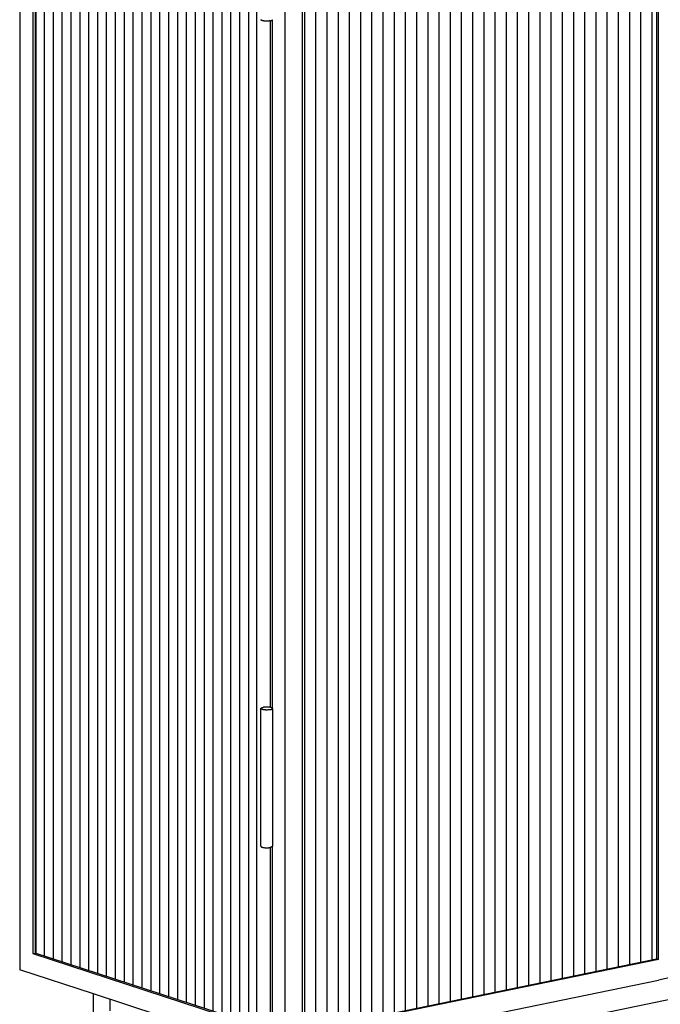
# Model space of a CAD drawing. Header units: millimetres. Extents: x 0 to 1864, y 561 to 4179.
# Tile 3 of 9: x 0 to 449, y 1114 to 1804. Entities that reach past the tile are written whole.
import ezdxf

# ---------------------------------------------------------------- set-up
doc = ezdxf.new("R2010")
doc.units = ezdxf.units.MM
doc.layers.add('Make2D$visible$Curves', color=7, linetype='Continuous', true_color=0x000000)
doc.layers.add('Make2D$visible$Glass', color=254, linetype='Continuous', true_color=0xbebebe)

msp = doc.modelspace()

# ---------------------------------------------------------------- linework, layer by layer
at = {"layer": 'Make2D$visible$Curves'}
for p, q in [((0, 2103.73), (0, 1137.8)), ((9.32, 2086.2), (9.32, 1149.25)), ((10.88, 2085.69), (10.88, 1149.57)), ((446.86, 2081.83), (446.86, 1145.55)), ((448.1, 1145.14), (448.1, 2082.09)), ((166.47, 1097.93), (166.47, 2034.88)), ((198.1, 2030.8), (198.1, 1093.85)), ((186.35, 1091.44), (186.35, 2028.39)), ((169.26, 1804), (169.26, 1804.01)), ((169.26, 1803.99), (169.26, 1804)), ((169.26, 1803.98), (169.26, 1803.99)), ((169.26, 1803.99), (169.26, 1803.99)), ((169.26, 1803.97), (169.26, 1803.98)), ((169.26, 1803.98), (169.26, 1803.98)), ((169.26, 1803.96), (169.26, 1803.97)), ((169.26, 1803.97), (169.26, 1803.97)), ((169.26, 1803.95), (169.26, 1803.96)), ((169.27, 1803.94), (169.26, 1803.95)), ((169.26, 1803.95), (169.26, 1803.95)), ((169.27, 1803.93), (169.27, 1803.94)), ((169.27, 1803.94), (169.27, 1803.94)), ((169.27, 1803.92), (169.27, 1803.93)), ((169.27, 1803.93), (169.27, 1803.93)), ((169.27, 1803.91), (169.27, 1803.92)), ((169.28, 1803.91), (169.27, 1803.91)), ((169.28, 1803.9), (169.28, 1803.91)), ((169.28, 1803.89), (169.28, 1803.9)), ((169.28, 1803.9), (169.28, 1803.9)), ((169.29, 1803.89), (169.28, 1803.89)), ((169.29, 1803.88), (169.29, 1803.89)), ((169.29, 1803.87), (169.29, 1803.88)), ((169.3, 1803.86), (169.29, 1803.87)), ((169.31, 1803.85), (169.3, 1803.86)), ((169.31, 1803.83), (169.31, 1803.85)), ((169.32, 1803.82), (169.31, 1803.83)), ((169.33, 1803.81), (169.32, 1803.82)), ((169.34, 1803.8), (169.33, 1803.81)), ((169.35, 1803.79), (169.34, 1803.8)), ((169.35, 1803.78), (169.35, 1803.79)), ((169.36, 1803.77), (169.35, 1803.78)), ((169.37, 1803.76), (169.36, 1803.77)), ((169.39, 1803.75), (169.37, 1803.76)), ((169.4, 1803.74), (169.39, 1803.75)), ((169.41, 1803.73), (169.4, 1803.74)), ((169.42, 1803.71), (169.41, 1803.73)), ((169.43, 1803.7), (169.42, 1803.71)), ((169.44, 1803.69), (169.43, 1803.7)), ((169.46, 1803.68), (169.44, 1803.69)), ((169.47, 1803.67), (169.46, 1803.68)), ((169.5, 1803.65), (169.47, 1803.67)), ((169.53, 1803.63), (169.5, 1803.65)), ((169.56, 1803.61), (169.53, 1803.63)), ((169.59, 1803.59), (169.56, 1803.61)), ((169.63, 1803.57), (169.59, 1803.59)), ((169.66, 1803.55), (169.63, 1803.57)), ((169.7, 1803.53), (169.66, 1803.55)), ((169.74, 1803.52), (169.7, 1803.53)), ((169.77, 1803.5), (169.74, 1803.52)), ((169.86, 1803.46), (169.77, 1803.5)), ((169.94, 1803.43), (169.86, 1803.46)), ((170.03, 1803.39), (169.94, 1803.43)), ((170.12, 1803.36), (170.03, 1803.39)), ((170.24, 1803.33), (170.12, 1803.36)), ((170.36, 1803.29), (170.24, 1803.33)), ((170.49, 1803.26), (170.36, 1803.29)), ((170.63, 1803.23), (170.49, 1803.26)), ((170.77, 1803.19), (170.63, 1803.23)), ((170.93, 1803.16), (170.77, 1803.19)), ((171.09, 1803.14), (170.93, 1803.16)), ((171.26, 1803.11), (171.09, 1803.14)), ((171.62, 1803.06), (171.26, 1803.11)), ((171.99, 1803.02), (171.62, 1803.06)), ((172.39, 1802.99), (171.99, 1803.02)), ((172.8, 1802.98), (172.39, 1802.99)), ((173.21, 1802.97), (172.8, 1802.98)), ((173.62, 1802.97), (173.21, 1802.97)), ((174.03, 1802.99), (173.62, 1802.97)), ((174.42, 1803.01), (174.03, 1802.99)), ((174.78, 1803.05), (174.42, 1803.01)), ((175.13, 1803.09), (174.78, 1803.05)), ((175.45, 1803.14), (175.13, 1803.09)), ((175.74, 1803.19), (175.45, 1803.14)), ((175.74, 1803.19), (175.79, 1803.2)), ((175.79, 1803.2), (175.94, 1803.24)), ((175.79, 1803.2), (175.79, 1321.85)), ((175.94, 1803.24), (176.09, 1803.27)), ((176.09, 1803.27), (176.23, 1803.31)), ((176.23, 1803.31), (176.37, 1803.35)), ((176.37, 1803.35), (176.5, 1803.4)), ((176.5, 1803.4), (176.56, 1803.42)), ((176.56, 1803.42), (176.62, 1803.45)), ((176.62, 1803.45), (176.68, 1803.47)), ((176.68, 1803.47), (176.74, 1803.49)), ((176.74, 1803.49), (176.79, 1803.52)), ((176.79, 1803.52), (176.84, 1803.55)), ((176.84, 1803.55), (176.89, 1803.57)), ((176.89, 1803.57), (176.94, 1803.6)), ((176.94, 1803.6), (176.96, 1803.61)), ((176.96, 1803.61), (176.98, 1803.63)), ((176.98, 1803.63), (177, 1803.64)), ((177, 1803.64), (177.02, 1803.65)), ((177.02, 1803.65), (177.04, 1803.67)), ((177.03, 1803.66), (177.03, 1321.39)), ((177.04, 1803.67), (177.06, 1803.68)), ((177.06, 1803.68), (177.08, 1803.7)), ((177.08, 1803.7), (177.09, 1803.71)), ((177.09, 1803.71), (177.11, 1803.72)), ((177.11, 1803.72), (177.12, 1803.74)), ((177.12, 1803.74), (177.14, 1803.75)), ((177.14, 1803.75), (177.15, 1803.77)), ((177.15, 1803.77), (177.16, 1803.78)), ((177.16, 1803.78), (177.18, 1803.8)), ((177.18, 1803.8), (177.19, 1803.81)), ((177.18, 1803.8), (177.18, 1803.8)), ((177.19, 1803.82), (177.2, 1803.83)), ((177.19, 1803.81), (177.19, 1803.82)), ((177.2, 1803.83), (177.21, 1803.84)), ((177.2, 1803.83), (177.2, 1803.83)), ((177.21, 1803.85), (177.22, 1803.86)), ((177.21, 1803.84), (177.21, 1803.85)), ((177.22, 1803.87), (177.23, 1803.88)), ((177.22, 1803.86), (177.22, 1803.87)), ((177.22, 1803.86), (177.22, 1803.86)), ((177.23, 1803.88), (177.23, 1803.89)), ((177.23, 1803.89), (177.24, 1803.89)), ((177.24, 1803.91), (177.24, 1803.92)), ((177.24, 1803.92), (177.25, 1803.92)), ((177.24, 1803.9), (177.24, 1803.91)), ((177.24, 1803.89), (177.24, 1803.9)), ((177.25, 1803.96), (177.26, 1803.97)), ((177.25, 1803.95), (177.25, 1803.96)), ((177.25, 1803.94), (177.25, 1803.95)), ((177.25, 1803.95), (177.25, 1803.95)), ((177.25, 1803.93), (177.25, 1803.94)), ((177.25, 1803.92), (177.25, 1803.93)), ((177.26, 1804), (177.26, 1804.01)), ((177.26, 1803.99), (177.26, 1804)), ((177.26, 1803.98), (177.26, 1803.99)), ((177.26, 1803.97), (177.26, 1803.98)), ((177.26, 1803.98), (177.26, 1803.98)), ((169.26, 1321.09), (169.26, 1321.1)), ((169.26, 1321.1), (169.27, 1321.1)), ((169.26, 1321.08), (169.26, 1321.09)), ((169.26, 1321.07), (169.26, 1321.08)), ((169.26, 1321.06), (169.26, 1321.07)), ((169.26, 1321.07), (169.26, 1321.07)), ((169.26, 1321.05), (169.26, 1321.06)), ((169.26, 1321.04), (169.26, 1321.05)), ((169.26, 1224.45), (169.26, 1321.04)), ((169.26, 1321.03), (169.26, 1321.04)), ((169.26, 1321.04), (169.26, 1321.04)), ((169.26, 1321.02), (169.26, 1321.03)), ((169.26, 1321.03), (169.26, 1321.03)), ((169.26, 1321.01), (169.26, 1321.02)), ((169.26, 1321), (169.26, 1321.01)), ((169.26, 1321.01), (169.26, 1321.01)), ((169.26, 1320.99), (169.26, 1321)), ((169.26, 1321), (169.26, 1321)), ((169.27, 1320.98), (169.26, 1320.99)), ((169.26, 1320.99), (169.26, 1320.99)), ((169.27, 1321.13), (169.28, 1321.14)), ((169.27, 1321.12), (169.27, 1321.13)), ((169.27, 1321.13), (169.27, 1321.13)), ((169.27, 1321.11), (169.27, 1321.12)), ((169.27, 1321.1), (169.27, 1321.11)), ((169.27, 1320.97), (169.27, 1320.98)), ((169.27, 1320.96), (169.27, 1320.97)), ((169.27, 1320.97), (169.27, 1320.97)), ((169.27, 1320.95), (169.27, 1320.96)), ((169.27, 1320.96), (169.27, 1320.96)), ((169.28, 1320.95), (169.27, 1320.95)), ((169.28, 1321.15), (169.28, 1321.16)), ((169.28, 1321.16), (169.29, 1321.16)), ((169.28, 1321.14), (169.28, 1321.15)), ((169.28, 1320.94), (169.28, 1320.95)), ((169.28, 1320.93), (169.28, 1320.94)), ((169.29, 1320.92), (169.28, 1320.93)), ((169.28, 1320.93), (169.28, 1320.93)), ((169.29, 1321.18), (169.3, 1321.19)), ((169.29, 1321.17), (169.29, 1321.18)), ((169.29, 1321.16), (169.29, 1321.17)), ((169.29, 1320.91), (169.29, 1320.92)), ((169.29, 1320.92), (169.29, 1320.92)), ((169.3, 1320.89), (169.29, 1320.91)), ((169.3, 1321.19), (169.31, 1321.2)), ((169.3, 1321.19), (169.3, 1321.19)), ((169.31, 1320.88), (169.3, 1320.89)), ((169.31, 1321.21), (169.32, 1321.22)), ((169.31, 1321.2), (169.31, 1321.21)), ((169.31, 1320.87), (169.31, 1320.88)), ((169.32, 1320.86), (169.31, 1320.87)), ((169.32, 1321.22), (169.32, 1321.23)), ((169.32, 1321.23), (169.33, 1321.23)), ((169.33, 1320.85), (169.32, 1320.86)), ((169.33, 1321.24), (169.34, 1321.25)), ((169.33, 1321.23), (169.33, 1321.24)), ((169.34, 1320.84), (169.33, 1320.85)), ((169.34, 1321.25), (169.35, 1321.26)), ((169.34, 1321.25), (169.34, 1321.25)), ((169.35, 1320.83), (169.34, 1320.84)), ((169.35, 1321.26), (169.36, 1321.27)), ((169.35, 1320.82), (169.35, 1320.83)), ((169.36, 1320.81), (169.35, 1320.82)), ((169.36, 1321.27), (169.37, 1321.28)), ((169.37, 1320.8), (169.36, 1320.81)), ((169.37, 1321.28), (169.38, 1321.3)), ((169.39, 1320.78), (169.37, 1320.8)), ((169.38, 1321.3), (169.4, 1321.31)), ((169.4, 1320.77), (169.39, 1320.78)), ((169.4, 1321.31), (169.41, 1321.33)), ((169.41, 1320.76), (169.4, 1320.77)), ((169.41, 1321.33), (169.43, 1321.34)), ((169.42, 1320.75), (169.41, 1320.76)), ((169.43, 1320.74), (169.42, 1320.75)), ((169.43, 1321.34), (169.45, 1321.36)), ((169.44, 1320.73), (169.43, 1320.74)), ((169.46, 1320.72), (169.44, 1320.73)), ((169.45, 1321.36), (169.47, 1321.37)), ((169.47, 1320.71), (169.46, 1320.72)), ((169.47, 1321.37), (169.49, 1321.39)), ((169.5, 1320.69), (169.47, 1320.71)), ((169.49, 1321.39), (169.5, 1321.4)), ((169.5, 1321.4), (169.53, 1321.41)), ((169.53, 1320.67), (169.5, 1320.69)), ((169.53, 1321.41), (169.55, 1321.43)), ((169.56, 1320.65), (169.53, 1320.67)), ((169.55, 1321.43), (169.57, 1321.44)), ((169.59, 1320.63), (169.56, 1320.65)), ((169.57, 1321.44), (169.59, 1321.46)), ((169.59, 1321.46), (169.64, 1321.48)), ((169.63, 1320.61), (169.59, 1320.63)), ((169.66, 1320.59), (169.63, 1320.61)), ((169.64, 1321.48), (169.69, 1321.51)), ((169.7, 1320.57), (169.66, 1320.59)), ((169.69, 1321.51), (169.74, 1321.54)), ((169.74, 1320.55), (169.7, 1320.57)), ((169.74, 1321.54), (169.8, 1321.56)), ((169.77, 1320.53), (169.74, 1320.55)), ((169.86, 1320.5), (169.77, 1320.53)), ((169.8, 1321.56), (169.86, 1321.59)), ((169.86, 1321.59), (169.92, 1321.61)), ((169.94, 1320.46), (169.86, 1320.5)), ((169.92, 1321.61), (169.98, 1321.64)), ((170.03, 1320.43), (169.94, 1320.46)), ((169.98, 1321.64), (170.04, 1321.66)), ((170.12, 1320.4), (170.03, 1320.43)), ((170.04, 1321.66), (170.18, 1321.7)), ((170.24, 1320.36), (170.12, 1320.4)), ((170.18, 1321.7), (170.32, 1321.74)), ((170.36, 1320.33), (170.24, 1320.36)), ((170.32, 1321.74), (170.47, 1321.78)), ((170.49, 1320.3), (170.36, 1320.33)), ((170.47, 1321.78), (170.62, 1321.82)), ((170.63, 1320.26), (170.49, 1320.3)), ((170.62, 1321.82), (170.77, 1321.85)), ((170.77, 1320.23), (170.63, 1320.26)), ((171.07, 1321.91), (170.77, 1321.85)), ((170.93, 1320.2), (170.77, 1320.23)), ((171.09, 1320.17), (170.93, 1320.2)), ((171.39, 1321.96), (171.07, 1321.91)), ((171.26, 1320.15), (171.09, 1320.17)), ((171.62, 1320.1), (171.26, 1320.15)), ((171.73, 1322), (171.39, 1321.96)), ((171.99, 1320.06), (171.62, 1320.1)), ((172.1, 1322.03), (171.73, 1322)), ((172.39, 1320.03), (171.99, 1320.06)), ((172.49, 1322.06), (172.1, 1322.03)), ((172.8, 1320.01), (172.39, 1320.03)), ((172.89, 1322.07), (172.49, 1322.06)), ((173.21, 1320.01), (172.8, 1320.01)), ((173.31, 1322.08), (172.89, 1322.07)), ((173.62, 1320.01), (173.21, 1320.01)), ((173.72, 1322.07), (173.31, 1322.08)), ((174.03, 1320.03), (173.62, 1320.01)), ((174.13, 1322.05), (173.72, 1322.07)), ((174.42, 1320.05), (174.03, 1320.03)), ((174.52, 1322.03), (174.13, 1322.05)), ((174.78, 1320.09), (174.42, 1320.05)), ((174.9, 1321.99), (174.52, 1322.03)), ((175.13, 1320.13), (174.78, 1320.09)), ((175.26, 1321.94), (174.9, 1321.99)), ((175.45, 1320.18), (175.13, 1320.13)), ((175.43, 1321.91), (175.26, 1321.94)), ((175.59, 1321.88), (175.43, 1321.91)), ((175.74, 1320.23), (175.45, 1320.18)), ((175.74, 1321.85), (175.59, 1321.88)), ((175.89, 1321.82), (175.74, 1321.85)), ((175.74, 1320.23), (175.9, 1320.27)), ((176.03, 1321.79), (175.89, 1321.82)), ((175.9, 1320.27), (176.05, 1320.3)), ((176.16, 1321.76), (176.03, 1321.79)), ((176.05, 1320.3), (176.2, 1320.34)), ((176.28, 1321.72), (176.16, 1321.76)), ((176.2, 1320.34), (176.34, 1320.38)), ((176.39, 1321.69), (176.28, 1321.72)), ((176.34, 1320.38), (176.48, 1320.43)), ((176.49, 1321.65), (176.39, 1321.69)), ((176.48, 1320.43), (176.54, 1320.45)), ((176.58, 1321.62), (176.49, 1321.65)), ((176.54, 1320.45), (176.6, 1320.47)), ((176.66, 1321.59), (176.58, 1321.62)), ((176.6, 1320.47), (176.66, 1320.5)), ((176.74, 1321.55), (176.66, 1321.59)), ((176.66, 1320.5), (176.72, 1320.52)), ((176.72, 1320.52), (176.78, 1320.55)), ((176.78, 1321.53), (176.74, 1321.55)), ((176.82, 1321.51), (176.78, 1321.53)), ((176.78, 1320.55), (176.83, 1320.58)), ((176.86, 1321.5), (176.82, 1321.51)), ((176.83, 1320.58), (176.88, 1320.6)), ((176.89, 1321.48), (176.86, 1321.5)), ((176.88, 1320.6), (176.93, 1320.63)), ((176.93, 1321.46), (176.89, 1321.48)), ((176.96, 1321.44), (176.93, 1321.46)), ((176.93, 1320.63), (176.95, 1320.64)), ((176.95, 1320.64), (176.97, 1320.66)), ((176.99, 1321.42), (176.96, 1321.44)), ((176.97, 1320.66), (176.99, 1320.67)), ((177.02, 1321.4), (176.99, 1321.42)), ((176.99, 1320.67), (177.01, 1320.69)), ((177.01, 1320.69), (177.03, 1320.7)), ((177.05, 1321.38), (177.02, 1321.4)), ((177.03, 1320.7), (177.05, 1320.71)), ((177.06, 1321.37), (177.05, 1321.38)), ((177.05, 1320.71), (177.07, 1320.73)), ((177.07, 1321.35), (177.06, 1321.37)), ((177.09, 1321.34), (177.07, 1321.35)), ((177.07, 1320.73), (177.09, 1320.74)), ((177.1, 1321.33), (177.09, 1321.34)), ((177.09, 1320.74), (177.1, 1320.76)), ((177.11, 1321.32), (177.1, 1321.33)), ((177.1, 1320.76), (177.12, 1320.77)), ((177.12, 1321.31), (177.11, 1321.32)), ((177.13, 1321.3), (177.12, 1321.31)), ((177.12, 1320.77), (177.13, 1320.79)), ((177.14, 1321.29), (177.13, 1321.3)), ((177.13, 1320.79), (177.15, 1320.8)), ((177.15, 1321.28), (177.14, 1321.29)), ((177.16, 1321.27), (177.15, 1321.28)), ((177.15, 1320.8), (177.16, 1320.82)), ((177.17, 1321.26), (177.16, 1321.27)), ((177.16, 1320.82), (177.17, 1320.82)), ((177.18, 1321.25), (177.17, 1321.26)), ((177.17, 1320.83), (177.18, 1320.84)), ((177.17, 1320.82), (177.17, 1320.83)), ((177.19, 1321.24), (177.18, 1321.25)), ((177.18, 1320.84), (177.19, 1320.85)), ((177.2, 1321.22), (177.19, 1321.24)), ((177.19, 1320.85), (177.2, 1320.86)), ((177.19, 1320.85), (177.19, 1320.85)), ((177.2, 1321.21), (177.2, 1321.22)), ((177.21, 1321.2), (177.2, 1321.21)), ((177.2, 1320.87), (177.21, 1320.88)), ((177.2, 1320.86), (177.2, 1320.87)), ((177.22, 1321.19), (177.21, 1321.2)), ((177.21, 1320.88), (177.22, 1320.89)), ((177.21, 1320.88), (177.21, 1320.88)), ((177.22, 1321.18), (177.22, 1321.19)), ((177.23, 1321.17), (177.22, 1321.18)), ((177.22, 1320.9), (177.22, 1320.91)), ((177.22, 1320.91), (177.23, 1320.91)), ((177.22, 1320.89), (177.22, 1320.9)), ((177.23, 1321.16), (177.23, 1321.17)), ((177.24, 1321.15), (177.23, 1321.16)), ((177.23, 1321.16), (177.23, 1321.16)), ((177.23, 1320.93), (177.24, 1320.94)), ((177.23, 1320.92), (177.23, 1320.93)), ((177.23, 1320.91), (177.23, 1320.92)), ((177.24, 1321.14), (177.24, 1321.15)), ((177.24, 1321.15), (177.24, 1321.15)), ((177.24, 1321.13), (177.24, 1321.14)), ((177.25, 1321.12), (177.24, 1321.13)), ((177.24, 1321.13), (177.24, 1321.13)), ((177.24, 1320.95), (177.25, 1320.96)), ((177.24, 1320.94), (177.24, 1320.95)), ((177.24, 1320.94), (177.24, 1320.94)), ((177.25, 1321.11), (177.25, 1321.12)), ((177.25, 1321.12), (177.25, 1321.12)), ((177.25, 1321.1), (177.25, 1321.11)), ((177.25, 1321.11), (177.25, 1321.11)), ((177.25, 1321.09), (177.25, 1321.1)), ((177.26, 1321.08), (177.25, 1321.09)), ((177.25, 1321.09), (177.25, 1321.09)), ((177.25, 1320.99), (177.25, 1321)), ((177.25, 1321), (177.26, 1321)), ((177.25, 1320.98), (177.25, 1320.99)), ((177.25, 1320.97), (177.25, 1320.98)), ((177.25, 1320.96), (177.25, 1320.97)), ((177.25, 1320.97), (177.25, 1320.97)), ((177.26, 1321.07), (177.26, 1321.08)), ((177.26, 1321.08), (177.26, 1321.08)), ((177.26, 1321.06), (177.26, 1321.07)), ((177.26, 1321.07), (177.26, 1321.07)), ((177.26, 1321.05), (177.26, 1321.06)), ((177.26, 1321.04), (177.26, 1321.05)), ((177.26, 1321.05), (177.26, 1321.05)), ((177.26, 1321.03), (177.26, 1321.04)), ((177.26, 1321.04), (177.26, 1321.04)), ((177.26, 1321.04), (177.26, 1224.45)), ((177.26, 1321.02), (177.26, 1321.03)), ((177.26, 1321.01), (177.26, 1321.02)), ((177.26, 1321), (177.26, 1321.01)), ((169.26, 1224.45), (169.26, 1224.44)), ((169.26, 1224.44), (169.26, 1224.44)), ((169.26, 1224.44), (169.26, 1224.43)), ((169.26, 1224.43), (169.26, 1224.43)), ((169.26, 1224.43), (169.26, 1224.42)), ((169.26, 1224.42), (169.26, 1224.42)), ((169.26, 1224.42), (169.26, 1224.41)), ((169.26, 1224.41), (169.26, 1224.4)), ((169.26, 1224.4), (169.26, 1224.4)), ((169.26, 1224.4), (169.26, 1224.39)), ((169.26, 1224.39), (169.27, 1224.39)), ((169.27, 1224.39), (169.27, 1224.38)), ((169.27, 1224.38), (169.27, 1224.38)), ((169.27, 1224.38), (169.27, 1224.37)), ((169.27, 1224.37), (169.27, 1224.36)), ((169.27, 1224.36), (169.27, 1224.36)), ((169.27, 1224.36), (169.28, 1224.35)), ((169.28, 1224.35), (169.28, 1224.35)), ((169.28, 1224.35), (169.28, 1224.34)), ((169.28, 1224.34), (169.28, 1224.34)), ((169.28, 1224.34), (169.29, 1224.33)), ((169.29, 1224.33), (169.29, 1224.32)), ((169.29, 1224.32), (169.29, 1224.31)), ((169.29, 1224.31), (169.3, 1224.3)), ((169.3, 1224.3), (169.31, 1224.29)), ((169.31, 1224.29), (169.31, 1224.28)), ((169.31, 1224.28), (169.32, 1224.27)), ((169.32, 1224.27), (169.33, 1224.26)), ((169.33, 1224.26), (169.34, 1224.25)), ((169.34, 1224.25), (169.35, 1224.24)), ((169.35, 1224.24), (169.35, 1224.22)), ((169.35, 1224.22), (169.36, 1224.21)), ((169.36, 1224.21), (169.37, 1224.2)), ((169.37, 1224.2), (169.39, 1224.19)), ((169.39, 1224.19), (169.4, 1224.18)), ((169.4, 1224.18), (169.41, 1224.17)), ((169.41, 1224.17), (169.42, 1224.16)), ((169.42, 1224.16), (169.43, 1224.15)), ((169.43, 1224.15), (169.44, 1224.14)), ((169.44, 1224.14), (169.46, 1224.13)), ((169.46, 1224.13), (169.47, 1224.12)), ((169.47, 1224.12), (169.5, 1224.1)), ((169.5, 1224.1), (169.53, 1224.08)), ((169.53, 1224.08), (169.56, 1224.06)), ((169.56, 1224.06), (169.59, 1224.04)), ((169.59, 1224.04), (169.63, 1224.02)), ((169.63, 1224.02), (169.66, 1224)), ((169.66, 1224), (169.7, 1223.98)), ((169.7, 1223.98), (169.74, 1223.96)), ((169.74, 1223.96), (169.77, 1223.94)), ((169.77, 1223.94), (169.86, 1223.91)), ((169.86, 1223.91), (169.94, 1223.87)), ((169.94, 1223.87), (170.03, 1223.84)), ((170.03, 1223.84), (170.12, 1223.81)), ((170.12, 1223.81), (170.24, 1223.77)), ((170.24, 1223.77), (170.36, 1223.74)), ((170.36, 1223.74), (170.49, 1223.7)), ((170.49, 1223.7), (170.63, 1223.67)), ((170.63, 1223.67), (170.77, 1223.64)), ((170.77, 1223.64), (170.93, 1223.61)), ((170.93, 1223.61), (171.09, 1223.58)), ((171.09, 1223.58), (171.26, 1223.55)), ((171.26, 1223.55), (171.62, 1223.51)), ((171.62, 1223.51), (171.99, 1223.47)), ((171.99, 1223.47), (172.39, 1223.44)), ((172.39, 1223.44), (172.8, 1223.42)), ((172.8, 1223.42), (173.21, 1223.42)), ((173.21, 1223.42), (173.62, 1223.42)), ((173.62, 1223.42), (174.03, 1223.43)), ((174.03, 1223.43), (174.42, 1223.46)), ((174.42, 1223.46), (174.78, 1223.49)), ((174.78, 1223.49), (175.13, 1223.54)), ((175.13, 1223.54), (175.45, 1223.58)), ((175.45, 1223.58), (175.74, 1223.64)), ((175.79, 1223.65), (175.74, 1223.64)), ((175.94, 1223.68), (175.79, 1223.65)), ((175.79, 1223.65), (175.79, 1080.4)), ((176.09, 1223.72), (175.94, 1223.68)), ((176.23, 1223.76), (176.09, 1223.72)), ((176.37, 1223.8), (176.23, 1223.76)), ((176.5, 1223.84), (176.37, 1223.8)), ((176.56, 1223.87), (176.5, 1223.84)), ((176.62, 1223.89), (176.56, 1223.87)), ((176.68, 1223.91), (176.62, 1223.89)), ((176.74, 1223.94), (176.68, 1223.91)), ((176.79, 1223.97), (176.74, 1223.94)), ((176.84, 1223.99), (176.79, 1223.97)), ((176.89, 1224.02), (176.84, 1223.99)), ((176.94, 1224.04), (176.89, 1224.02)), ((176.96, 1224.06), (176.94, 1224.04)), ((176.98, 1224.07), (176.96, 1224.06)), ((177, 1224.08), (176.98, 1224.07)), ((177.02, 1224.1), (177, 1224.08)), ((177.04, 1224.11), (177.02, 1224.1)), ((177.03, 1224.11), (177.03, 1081.93)), ((177.06, 1224.13), (177.04, 1224.11)), ((177.08, 1224.14), (177.06, 1224.13)), ((177.09, 1224.16), (177.08, 1224.14)), ((177.11, 1224.17), (177.09, 1224.16)), ((177.12, 1224.18), (177.11, 1224.17)), ((177.14, 1224.2), (177.12, 1224.18)), ((177.15, 1224.21), (177.14, 1224.2)), ((177.16, 1224.23), (177.15, 1224.21)), ((177.18, 1224.24), (177.16, 1224.23)), ((177.19, 1224.26), (177.18, 1224.25)), ((177.18, 1224.25), (177.18, 1224.24)), ((177.2, 1224.27), (177.19, 1224.26)), ((177.19, 1224.26), (177.19, 1224.26)), ((177.21, 1224.29), (177.2, 1224.28)), ((177.2, 1224.28), (177.2, 1224.27)), ((177.22, 1224.3), (177.21, 1224.29)), ((177.21, 1224.29), (177.21, 1224.29)), ((177.23, 1224.32), (177.22, 1224.32)), ((177.22, 1224.32), (177.22, 1224.31)), ((177.22, 1224.31), (177.22, 1224.3)), ((177.24, 1224.34), (177.23, 1224.33)), ((177.23, 1224.33), (177.23, 1224.32)), ((177.25, 1224.37), (177.24, 1224.36)), ((177.24, 1224.36), (177.24, 1224.35)), ((177.24, 1224.35), (177.24, 1224.35)), ((177.24, 1224.35), (177.24, 1224.34)), ((177.26, 1224.41), (177.25, 1224.41)), ((177.25, 1224.41), (177.25, 1224.4)), ((177.25, 1224.4), (177.25, 1224.39)), ((177.25, 1224.39), (177.25, 1224.38)), ((177.25, 1224.38), (177.25, 1224.38)), ((177.25, 1224.38), (177.25, 1224.37)), ((177.26, 1224.45), (177.26, 1224.44)), ((177.26, 1224.44), (177.26, 1224.44)), ((177.26, 1224.44), (177.26, 1224.43)), ((177.26, 1224.43), (177.26, 1224.42)), ((177.26, 1224.42), (177.26, 1224.41)), ((166.47, 1171.96), (166.47, 1171.96)), ((9.32, 1149.25), (10.88, 1149.57)), ((9.32, 1149.25), (166.47, 1097.93)), ((166.47, 1098.77), (10.88, 1149.57)), ((198.1, 1094.52), (446.86, 1145.55)), ((448.1, 1145.14), (198.1, 1093.85)), ((446.86, 1145.55), (448.1, 1145.14)), ((51.74, 1120.91), (0, 1137.8)), ((459.85, 1133.06), (448.1, 1130.65)), ((198.1, 1079.37), (448.1, 1130.65)), ((210.26, 1066.75), (514.11, 1129.09)), ((175.79, 1080.4), (51.74, 1120.91)), ((51.74, 617.03), (51.74, 1120.91)), ((63.2, 1117.17), (63.2, 1109.02))]:
    msp.add_line(p, q, dxfattribs=at)
at = {"layer": 'Make2D$visible$Glass'}
for p, q in [((11.67, 1149.32), (11.67, 2085.43)), ((17.41, 1147.44), (17.41, 2083.56)), ((23.64, 1145.41), (23.64, 2081.52)), ((29.87, 1143.37), (29.87, 2079.49)), ((427.98, 1141.67), (427.98, 2077.96)), ((435.84, 1143.29), (435.84, 2079.57)), ((443.7, 1144.9), (443.7, 2081.18)), ((36.1, 1141.34), (36.1, 2077.45)), ((42.33, 1139.3), (42.33, 2075.42)), ((48.56, 1137.27), (48.56, 2073.38)), ((54.79, 1135.24), (54.79, 2071.35)), ((396.53, 1135.22), (396.53, 2071.51)), ((404.39, 1136.84), (404.39, 2073.12)), ((412.26, 1138.45), (412.26, 2074.73)), ((420.12, 1140.06), (420.12, 2076.35)), ((61.02, 1133.2), (61.02, 2069.31)), ((67.25, 1131.17), (67.25, 2067.28)), ((73.48, 1129.13), (73.48, 2065.25)), ((365.09, 1128.77), (365.09, 2065.06)), ((372.95, 1130.38), (372.95, 2066.67)), ((380.81, 1132), (380.81, 2068.28)), ((388.67, 1133.61), (388.67, 2069.9)), ((79.71, 1127.1), (79.71, 2063.21)), ((85.94, 1125.06), (85.94, 2061.18)), ((92.17, 1123.03), (92.17, 2059.14)), ((333.65, 1122.32), (333.65, 2058.61)), ((341.51, 1123.93), (341.51, 2060.22)), ((349.37, 1125.55), (349.37, 2061.83)), ((357.23, 1127.16), (357.23, 2063.45)), ((98.4, 1120.99), (98.4, 2057.11)), ((104.64, 1118.96), (104.64, 2055.07)), ((110.87, 1116.92), (110.87, 2053.04)), ((117.1, 1114.89), (117.1, 2051)), ((294.35, 1114.26), (294.35, 2050.55)), ((302.21, 1115.87), (302.21, 2052.16)), ((310.07, 1117.48), (310.07, 2053.77)), ((317.93, 1119.1), (317.93, 2055.38)), ((325.79, 1120.71), (325.79, 2057)), ((123.33, 1112.86), (123.33, 2048.97)), ((129.56, 1110.82), (129.56, 2046.94)), ((135.79, 1108.79), (135.79, 2044.9)), ((262.9, 1107.81), (262.9, 2044.1)), ((270.76, 1109.42), (270.76, 2045.71)), ((278.62, 1111.03), (278.62, 2047.32)), ((286.49, 1112.65), (286.49, 2048.93)), ((142.02, 1106.75), (142.02, 2042.87)), ((148.25, 1104.72), (148.25, 2040.83)), ((154.48, 1102.68), (154.48, 2038.8)), ((160.71, 1100.65), (160.71, 2036.76)), ((231.46, 1101.36), (231.46, 2037.65)), ((239.32, 1102.97), (239.32, 2039.26)), ((247.18, 1104.58), (247.18, 2040.87)), ((255.04, 1106.2), (255.04, 2042.48)), ((200.02, 1094.91), (200.02, 2031.2)), ((207.88, 1096.52), (207.88, 2032.81)), ((215.74, 1098.13), (215.74, 2034.42)), ((223.6, 1099.75), (223.6, 2036.03))]:
    msp.add_line(p, q, dxfattribs=at)

doc.saveas('drawing.dxf')
